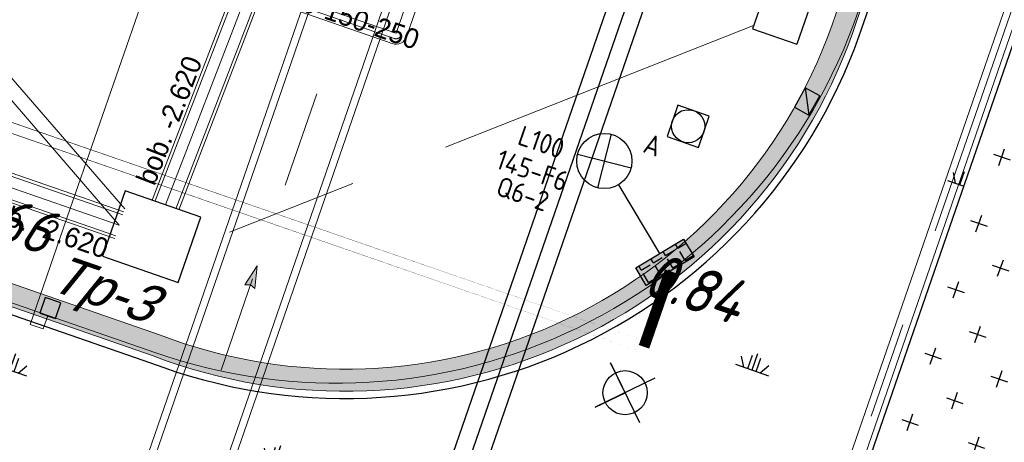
# Model space of a CAD drawing. Header units: metres. Extents: x 128615 to 129083, y 455669 to 456034.
# Tile 150 of 158: x 128921.9 to 128939.73, y 455793.59 to 455801.24. Entities that reach past the tile are written whole.
import ezdxf
from ezdxf.enums import TextEntityAlignment as Align
from ezdxf.lldxf.tags import DXFTag

# ---------------------------------------------------------------- set-up
doc = ezdxf.new("R2010")
doc.units = ezdxf.units.M
for name, pattern in [('DASHED', [19.049999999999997, 12.7, -6.35]), ('RI-AWZI_LUCHTLEIDING', [10.4, 5, -1.8, 0, -1.8, 0, -1.8]), ('RI-AWZI_PROCESLEIDING', [18.450000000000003, 6, -1.8, 1.75, -1.8, 1.75, -1.8, 1.75, -1.8]), ('RI-AWZI_TERREINRIOLERING', [19.8, 6, -1.8, 2.4, -1.8, 1.8, -1.8, 2.4, -1.8])]:
    doc.linetypes.add(name, pattern=pattern)
for name, color, linetype, lineweight in [('B-CO-BC-BETONVORM-G', 50, 'Continuous', 18), ('B-ME-RI-KOLK-G', 7, 'Continuous', 25), ('B-WE-OG-HOOGTELIJN-G', 7, 'Continuous', 18), ('B-XX-RI-AWZI_LUCHTLEIDING-G', 7, 'RI-AWZI_LUCHTLEIDING', 18), ('B-XX-RI-AWZI_PROCESLEIDING-G', 30, 'RI-AWZI_PROCESLEIDING', 18), ('B-XX-RI-AWZI_TERREINRIOLERING-G', 10, 'RI-AWZI_TERREINRIOLERING', 18), ('B-XX-VH-BESTRATING-V', 1, 'Continuous', 18), ('X-XX-AL-T25', 7, 'Continuous', 25)]:
    doc.layers.add(name, color=color, linetype=linetype, lineweight=lineweight)
for name, color, linetype in [('B-ME-IE-VERLICHTING-G', 1, 'Continuous'), ('B-ME-RI-PUT-G', 7, 'Continuous'), ('B-XX-GR-GRAS-G', 90, 'Continuous'), ('B-XX-GR-KRUIDEN-G', 98, 'Continuous'), ('B-XX-KL-ELEKTRA-G_HDSR', 190, 'HDSR_Elektra'), ('B-XX-RI-AWZI_PERSLEIDING-G_HDSR', 142, 'HDSR_Persleiding'), ('B-XX-RI-AWZI_TERREINRIOLERING-T25_HDSR', 7, 'Continuous'), ('B-XX-VH-BESTRATING-T25', 7, 'Continuous'), ('B-XX-VH-KANTVERHARDING-G', 60, 'Continuous')]:
    doc.layers.add(name, color=color, linetype=linetype)
doc.styles.add('BURO-018', font='Isocp.shx', dxfattribs={"height": 360})
doc.styles.add('ISO', font='Iso.shx', dxfattribs={"height": 50})
doc.styles.get("Standard").update_dxf_attribs({"font": 'arial.ttf'})
doc.styles.add('TAUW-ISOCP', font='tcb_isocp.shx')
doc.styles.add('tcb_isocp', font='tcb_isocp.shx')
tags = doc.linetypes.add('HDSR_Elektra', pattern='A,25,-2,["E",Standard,S=1.5,R=0,X=0,Y=-0.75],-4', length=31).pattern_tags.tags
tags[6] = DXFTag(74, 10)
tags = doc.linetypes.add('HDSR_Persleiding', pattern='A,25,-2,["P",Standard,S=1.5,R=0,X=0,Y=-0.75],-4', length=31).pattern_tags.tags
tags[6] = DXFTag(74, 10)
pattern_1 = [(340.9065815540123, (128738.9979208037, 455858.1422880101), (0.8077808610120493, 0.3923519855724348), [0.3174999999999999, -0.9525]), (70.90658155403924, (128739.0960088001, 455857.9403427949), (-0.3923519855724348, 0.8077808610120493), [0.3174999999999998, -0.9524999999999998])]

# ---------------------------------------------------------------- blocks, each defined once
blk = doc.blocks.new('*U227')
at = {"layer": 'B-ME-RI-KOLK-G'}
blk.add_hatch(color=256, dxfattribs=at).paths.add_polyline_path([(0.1997073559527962, -0.1502915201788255), (0.1997073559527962, 0.1497084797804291), (-0.2002926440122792, -0.1502915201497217)])
blk.add_lwpolyline([(0.1997073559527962, -0.1502915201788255), (0.1997073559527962, 0.1497084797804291), (-0.2002926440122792, 0.1497084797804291), (-0.2002926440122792, -0.1502915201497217)], close=True, dxfattribs=at)
blk.add_lwpolyline([(-0.2002926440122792, -0.1502915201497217), (0.1997073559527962, 0.1497084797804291)], dxfattribs=at)
blk = doc.blocks.new('zustrmr')
at = {"color": 0}
blk.add_line((1, 0.2400001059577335), (0, 0), dxfattribs=at)
for p, q in [((0, 0), (1, -0.2399998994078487)), ((0.9199999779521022, 0), (1, 0.2400001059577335)), ((1, -0.2399998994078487), (0.9199999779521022, 0))]:
    blk.add_line(p, q)
for points in [[(0, 0), (1, 0.2400001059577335), (0.9199999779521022, 0)], [(0, 0), (1, -0.2399998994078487), (0.9199999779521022, 0)]]:
    blk.add_solid(points, dxfattribs=at)
blk = doc.blocks.new('E00525')
at = {"linetype": 'ByBlock'}
h = blk.add_hatch(dxfattribs=at)
h.set_pattern_fill('ANGLE', color=0, scale=0.18438609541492, style=0)
h.set_pattern_definition([(360, (-37.67331033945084, -34.01927211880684), (5.551115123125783e-17, 1.287936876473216), [0.9366813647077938, -0.3512555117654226]), (90, (-37.67331033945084, -34.01927211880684), (-1.287936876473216, 1.387778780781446e-16), [0.9366813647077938, -0.3512555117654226])])
edge = h.paths.add_edge_path()
edge.add_line((-2.522521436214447, 2.863310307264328), (2.522521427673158, 2.863310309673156))
edge.add_line((2.522521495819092, 2.863310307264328), (2.522521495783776, 1.000000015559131))
edge.add_line((2.522521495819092, 1.000000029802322), (-2.522521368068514, 1.000000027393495))
edge.add_line((-2.522521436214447, 1), (-2.522521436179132, 2.863310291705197))
h = blk.add_hatch(color=0, dxfattribs=at)
edge = h.paths.add_edge_path()
edge.add_line((-2.522521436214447, 2.863310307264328), (2.522521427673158, 2.863310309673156))
edge.add_line((2.522521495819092, 2.863310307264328), (2.522521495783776, 1.000000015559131))
edge.add_line((2.522521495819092, 1.000000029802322), (-2.522521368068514, 1.000000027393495))
edge.add_line((-2.522521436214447, 1), (-2.522521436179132, 2.863310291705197))
at = {"color": 0, "linetype": 'ByBlock'}
for p, q in [((1.767766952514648, 14.38605433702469), (-1.767766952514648, 10.85052043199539)), ((-1.767766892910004, 14.38605433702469), (1.767767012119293, 10.85052046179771)), ((5.960464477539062e-08, 10.0973382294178), (1.192092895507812e-07, 2.863310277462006))]:
    blk.add_line(p, q, dxfattribs=at)
blk.add_lwpolyline([(-2.522521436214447, 2.863310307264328), (2.522521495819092, 2.863310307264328), (2.522521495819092, 1.000000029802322), (-2.522521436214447, 1)], close=True, dxfattribs=at)
blk.add_circle((0, 12.61828738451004), 2.500000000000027, dxfattribs=at)
at = {"color": 0, "linetype": 'ByBlock', "style": 'BURO-018'}
for tag, p in [('E_GKAST', (5.960464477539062e-08, 20.61828738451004)), ('E_GROEP', (5.960464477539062e-08, 17.61828738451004)), ('E_SGROEP', (4.500000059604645, 17.61828738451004)), ('E_ARMCODE', (0, 12.61828738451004)), ('E_SLET', (4.500000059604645, 11.61828738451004))]:
    blk.add_attdef(tag, text='', height=1.8, dxfattribs=at).set_placement(p, align=Align.MIDDLE)

msp = doc.modelspace()

# ---------------------------------------------------------------- hatches: boundary and pattern name
at = {"layer": 'B-XX-GR-GRAS-G'}
h = msp.add_hatch(dxfattribs=at)
h.set_pattern_fill('CROSS', color=256, scale=0.09999999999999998, angle=-116.5632943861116, style=0)
h.set_pattern_definition(pattern_1)
h.paths.add_polyline_path([(128845.8675353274, 455784.6485665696), (128847.5685110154, 455784.0597697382), (128847.7647766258, 455784.6267616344), (128846.0638009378, 455785.2155584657)])
h.paths.add_polyline_path([(128967.1055860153, 455860.4144094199), (128969.4210054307, 455866.8918425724), (128880.9006920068, 455904.409712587), (128810.0577815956, 455927.1027515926), (128808.0815679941, 455921.3936663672), (128811.5859768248, 455919.9881814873), (128842.9440111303, 455909.6012506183), (128874.3253125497, 455899.2845629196), (128897.3942134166, 455890.0887698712), (128932.249899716, 455875.2515896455), (128958.9784740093, 455863.874893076)])
edge = h.paths.add_edge_path()
edge.add_line((128984.0843231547, 455804.1850891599), (128953.5143684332, 455822.3927003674))
edge.add_line((128953.5143684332, 455822.3927003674), (128931.0817976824, 455759.6371250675))
edge.add_line((128931.0817976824, 455759.6371250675), (128923.691293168, 455762.2048782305))
edge.add_line((128923.691293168, 455762.2048782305), (128914.0269830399, 455765.5502024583))
edge.add_line((128914.0269830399, 455765.5502024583), (128897.845598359, 455770.6508317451))
edge.add_line((128897.845598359, 455770.6508317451), (128884.7246261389, 455774.2573768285))
edge.add_line((128884.7246261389, 455774.2573768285), (128872.548293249, 455777.8537726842))
edge.add_line((128872.548293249, 455777.8537726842), (128866.079626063, 455781.0475949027))
edge.add_line((128866.079626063, 455781.0475949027), (128866.0212588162, 455781.0678178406))
edge.add_line((128866.0212588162, 455781.0678178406), (128863.5642032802, 455773.7248399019))
edge.add_line((128863.5642032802, 455773.7248399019), (128871.5285838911, 455771.3053608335))
edge.add_line((128871.5285838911, 455771.3053608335), (128871.6722959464, 455771.410655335))
edge.add_arc((128873.3846396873, 455770.369334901), 2.004113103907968, 78.24944847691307, 148.6951358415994, ccw=False)
edge.add_line((128873.7927796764, 455772.3314488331), (128875.0821999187, 455772.0165345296))
edge.add_line((128875.0821999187, 455772.0165345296), (128927.2955738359, 455757.61301808))
edge.add_line((128927.2955738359, 455757.61301808), (128956.895554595, 455749.1705929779))
edge.add_line((128956.895554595, 455749.1705929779), (128984.0843231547, 455804.1850891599))
h = msp.add_hatch(dxfattribs=at)
h.set_pattern_fill('CROSS', color=256, scale=0.09999999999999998, angle=-116.5632943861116, style=0)
h.set_pattern_definition(pattern_1)
h.paths.add_polyline_path([(128946.0369855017, 455801.4745687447), (128940.7566774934, 455803.3023600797), (128935.1472180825, 455787.0971878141), (128930.4384130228, 455781.6966387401), (128923.6912931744, 455762.2048782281), (128931.0817976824, 455759.6371250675)], flags=17)
at = {"layer": 'B-XX-GR-KRUIDEN-G'}
h = msp.add_hatch(dxfattribs=at)
h.set_pattern_fill('SWAMP', color=256, scale=0.2, angle=-116.5632943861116, style=0)
h.set_pattern_definition([(340.9065815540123, (128738.9979208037, 455858.1422880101), (3.839350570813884, 3.326515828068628), [0.6349999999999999, -4.444999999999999]), (70.90658155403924, (128739.2979540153, 455858.0384307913), (-0.9611808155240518, 4.988231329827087), [0.3174999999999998, -8.481319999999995]), (70.90658155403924, (128739.3729632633, 455858.0124661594), (-0.9611808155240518, 4.988231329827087), [0.2539999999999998, -8.544819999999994]), (70.90658155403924, (128739.2229447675, 455858.0643954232), (-0.9611808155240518, 4.988231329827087), [0.2539999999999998, -8.544819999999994]), (40.90658155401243, (128739.4479706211, 455857.9865021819), (-0.9611719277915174, 4.988233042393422), [0.2032, -4.876799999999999]), (100.9065815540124, (128739.1479374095, 455858.0903594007), (-4.8005224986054, 1.661717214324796), [0.2032, -4.8768])])
edge = h.paths.add_edge_path()
edge.add_line((128866.0866503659, 455781.2568256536), (128875.1680089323, 455807.3398096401))
edge.add_arc((128879.4079104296, 455805.863595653), 4.489540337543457, 116.00983755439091, 160.8033255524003, ccw=False)
edge.add_arc((128879.4209623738, 455805.8368468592), 4.519303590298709, 64.93648171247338, 116.0098375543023, ccw=False)
edge.add_line((128881.3354421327, 455809.9306070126), (128896.7603082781, 455804.5777509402))
edge.add_line((128896.7603082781, 455804.5777509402), (128893.7246145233, 455795.8079325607))
edge.add_arc((128894.7640997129, 455795.4481122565), 1.100000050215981, 160.9065814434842, 205.9065793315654)
edge.add_arc((128894.7640996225, 455795.4481122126), 1.099999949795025, 205.9065793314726, 250.9065815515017)
edge.add_line((128894.4042793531, 455794.4086271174), (128908.5223775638, 455789.521613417))
edge.add_arc((128908.8821978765, 455790.5610985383), 1.099999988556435, -109.0934201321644, -19.09341904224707)
edge.add_line((128909.9216830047, 455790.2012782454), (128912.9529955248, 455798.9584396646))
edge.add_line((128912.9529955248, 455798.9584396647), (128924.2697458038, 455795.0312136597))
edge.add_arc((128927.7559066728, 455805.0775182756), 10.63398110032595, -109.1372484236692, -66.21405570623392)
edge.add_arc((128928.3129586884, 455803.8136726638), 9.252817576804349, -66.21405570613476, -16.48276536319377)
edge.add_line((128937.1855328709, 455801.188399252), (128940.0635648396, 455809.4719479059))
edge.add_line((128940.0635648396, 455809.4719479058), (128942.5904764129, 455808.6000234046))
edge.add_line((128942.590476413, 455808.6000234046), (128935.1472180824, 455787.0971878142))
edge.add_line((128935.1472180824, 455787.0971878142), (128930.4384130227, 455781.6966387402))
edge.add_line((128930.4384130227, 455781.6966387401), (128923.6912931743, 455762.2048782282))
edge.add_line((128923.6912931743, 455762.2048782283), (128914.0269830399, 455765.5502024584))
edge.add_line((128914.0269830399, 455765.5502024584), (128897.8455983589, 455770.6508317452))
edge.add_line((128897.8455983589, 455770.6508317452), (128884.7246261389, 455774.2573768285))
edge.add_line((128884.7246261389, 455774.2573768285), (128872.5482932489, 455777.8537726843))
edge.add_line((128872.5482932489, 455777.8537726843), (128866.1634851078, 455781.2268618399))
edge.add_line((128866.1634851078, 455781.2268618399), (128866.0856040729, 455781.2538205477))
at = {"layer": 'B-XX-VH-BESTRATING-V'}
h = msp.add_hatch(dxfattribs=at)
h.set_pattern_fill('BRICK', color=256, scale=0.03307086, angle=-116.5097316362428)
h.set_pattern_definition([(340.9065815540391, (128782.926339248, 455849.4786328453), (0.0686929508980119, 0.1984471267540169), []), (70.90658155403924, (128782.926339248, 455849.4786328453), (-0.3968942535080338, 0.1373859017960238), [0.2099999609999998, -0.2099999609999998]), (70.90658155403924, (128783.1247863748, 455849.4099398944), (-0.3968942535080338, 0.1373859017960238), [-0.2099999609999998, 0.2099999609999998])])
edge = h.paths.add_edge_path()
edge.add_arc((128879.3936255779, 455805.876259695), 4.601891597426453, 69.65643380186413, 160.8966683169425, ccw=False)
edge.add_line((128880.9934671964, 455810.1911076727), (128924.3141953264, 455795.1533938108))
edge.add_arc((128927.7884713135, 455804.2752318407), 9.761071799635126, 249.1494361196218, 341.8216779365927)
edge.add_line((128937.0623695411, 455801.2300168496), (128942.0115575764, 455815.4747647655))
edge.add_arc((128932.7452740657, 455818.8884584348), 9.875085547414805, 339.7762308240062, 431.1775957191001)
edge.add_line((128935.9313305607, 455828.2354557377), (128892.1413870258, 455843.4571851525))
edge.add_arc((128893.9661163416, 455848.2104546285), 5.091483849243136, 160.6539968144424, 248.9987380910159, ccw=False)
edge.add_line((128889.1621217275, 455849.8971210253), (128901.6898106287, 455885.5933068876))
edge.add_line((128901.6898106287, 455885.5933068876), (128887.1807336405, 455890.6000690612))
edge.add_line((128887.1807336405, 455890.6000690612), (128887.0472073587, 455890.2230276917))
edge.add_line((128887.0472073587, 455890.2230276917), (128901.1792229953, 455885.34635333))
edge.add_line((128901.1792229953, 455885.34635333), (128888.7847076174, 455850.0296298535))
edge.add_arc((128893.9661163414, 455848.2104546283), 5.491483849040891, 160.6539968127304, 249.0667786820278)
edge.add_line((128892.0041211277, 455843.0814225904), (128935.8011466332, 455827.857231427))
edge.add_arc((128932.7452740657, 455818.888458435), 9.475085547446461, -20.24600750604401, 71.18481212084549, ccw=False)
edge.add_line((128941.6349457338, 455815.6095891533), (128936.683389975, 455801.3580264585))
edge.add_arc((128927.7884713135, 455804.2752318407), 9.36107179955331, 249.1132310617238, 341.8424167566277, ccw=False)
edge.add_line((128924.4510408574, 455795.5293057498), (128881.0276453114, 455810.6025633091))
edge.add_arc((128879.3920985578, 455805.8776308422), 5.000000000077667, 70.9065815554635, 160.9065815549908)
edge.add_line((128874.6671660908, 455807.5131775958), (128865.6289427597, 455781.5539549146))
edge.add_line((128865.6289427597, 455781.5539549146), (128866.0087595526, 455781.4282871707))
edge.add_line((128866.0087595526, 455781.4282871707), (128875.0451606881, 455807.3823338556))

# ---------------------------------------------------------------- linework, layer by layer
at = {"layer": 'B-CO-BC-BETONVORM-G'}
for points in [[(128843.5368707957, 455788.3800876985), (128926.4929472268, 455762.3917835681), (128944.2241914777, 455813.6313296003)], [(128843.6116085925, 455788.6186547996), (128926.3360665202, 455762.7029116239), (128943.9879448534, 455813.7131069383)], [(128930.2759774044, 455810.8751981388), (128912.9225429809, 455760.7274426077)], [(128930.3988296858, 455810.8326855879), (128913.0710060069, 455760.7589396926)], [(128931.5801016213, 455810.4239110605), (128914.4985351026, 455761.0617962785)], [(128931.7029539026, 455810.3813985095), (128914.6469981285, 455761.0932933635)]]:
    msp.add_lwpolyline(points, dxfattribs=at)
at = {"layer": 'B-ME-IE-VERLICHTING-G'}
msp.add_lwpolyline([(128933.4024768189, 455794.7507699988), (128932.323338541, 455794.2272451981), (128932.8629076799, 455794.4890075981), (128932.6011452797, 455795.028576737), (128933.1246700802, 455793.9494384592)], dxfattribs=at)
msp.add_circle((128932.86290768, 455794.4890075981), 0.3998079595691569, dxfattribs=at)
at = {"layer": 'B-ME-RI-KOLK-G', "lineweight": -3}
msp.add_lwpolyline([(128922.2634595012, 455795.9280220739), (128922.5469554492, 455795.8298892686), (128922.6450882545, 455796.1133852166), (128922.3615923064, 455796.2115180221)], close=True, dxfattribs=at)
at = {"layer": 'B-ME-RI-PUT-G'}
for p, q in [((128935.4487681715, 455801.8799582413), (128935.1708014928, 455801.0766933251)), ((128936.2520330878, 455801.6019915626), (128935.9740664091, 455800.7987266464)), ((128935.1708014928, 455801.0766933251), (128935.9740664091, 455800.7987266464))]:
    msp.add_line(p, q, dxfattribs=at)
msp.add_lwpolyline([(128933.6230803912, 455799.1274738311), (128934.1900722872, 455798.9312082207), (128934.3863378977, 455799.4982001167), (128933.8193460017, 455799.6944657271)], close=True, dxfattribs=at)
at = {"layer": 'B-ME-RI-PUT-G', "flags": 128}
msp.add_lwpolyline([(128923.8075996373, 455798.1408210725), (128923.3988251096, 455796.959549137), (128924.7691005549, 455796.4853706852), (128925.1778750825, 455797.6666426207)], close=True, dxfattribs=at)
at = {"layer": 'B-ME-RI-PUT-G'}
msp.add_circle((128934.0047091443, 455799.3128369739), 0.3000000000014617, dxfattribs=at)
at = {"layer": 'B-XX-GR-GRAS-G'}
msp.add_lwpolyline([(128923.691293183, 455762.2048782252), (128930.4384130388, 455781.6966387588), (128935.1472180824, 455787.0971878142), (128940.7566774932, 455803.3023600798), (128942.5904764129, 455808.6000234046)], dxfattribs=at)
at = {"layer": 'B-XX-KL-ELEKTRA-G_HDSR', "linetype": 'DASHED', "const_width": 0.1999999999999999}
msp.add_lwpolyline([(128933.2054491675, 455795.3195783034), (128740.7385198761, 455861.942469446)], close=True, dxfattribs=at)
msp.add_lwpolyline([(128933.6792892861, 455796.688455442), (128933.2054491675, 455795.3195783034)], dxfattribs=at)
at = {"layer": 'B-XX-RI-AWZI_LUCHTLEIDING-G'}
msp.add_lwpolyline([(128931.9812304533, 455810.1305763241), (128928.8098032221, 455800.9658223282, -0.4143046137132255), (128928.6800254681, 455800.9027969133), (128915.2641501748, 455805.5499783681), (128894.7613246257, 455812.6520383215)], format="xyb", dxfattribs=at)
at = {"layer": 'B-XX-RI-AWZI_LUCHTLEIDING-G', "linetype": 'Continuous'}
for points in [[(128915.2314188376, 455805.4554867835), (128928.6472941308, 455800.8083053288, 0.4143046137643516), (128928.9043049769, 455800.933120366), (128932.0757322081, 455810.097874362)], [(128915.2968815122, 455805.6444699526), (128928.7127568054, 455800.997288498, 0.4143046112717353), (128928.7153014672, 455800.9985242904), (128931.8867286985, 455810.1632782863)]]:
    msp.add_lwpolyline(points, format="xyb", dxfattribs=at)
at = {"layer": 'B-XX-RI-AWZI_PERSLEIDING-G_HDSR', "linetype": 'Continuous'}
for points in [[(128918.5090189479, 455825.0206283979), (128934.7827038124, 455819.3874531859, -0.1989123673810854), (128936.7660637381, 455817.6269512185), (128937.3258653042, 455816.474422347, -0.1989123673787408), (128937.4834496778, 455813.8271122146), (128918.8741443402, 455760.0666735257)], [(128918.3029400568, 455824.4252869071), (128934.5766249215, 455818.792111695, -0.1989123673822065), (128936.1993739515, 455817.3517009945), (128936.7591755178, 455816.199172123, -0.1989123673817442), (128936.8881081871, 455814.0331911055), (128918.2788028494, 455760.2727524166)]]:
    msp.add_lwpolyline(points, format="xyb", dxfattribs=at)
at = {"layer": 'B-XX-RI-AWZI_PERSLEIDING-G_HDSR'}
msp.add_lwpolyline([(128918.4059795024, 455824.7229576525), (128934.679664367, 455819.0897824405, -0.198912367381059), (128936.4827188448, 455817.4893261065), (128937.042520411, 455816.336797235, -0.1989123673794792), (128937.1857789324, 455813.9301516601), (128918.5764735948, 455760.1697129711)], format="xyb", dxfattribs=at)
at = {"layer": 'B-XX-RI-AWZI_PROCESLEIDING-G'}
for points in [[(128843.5742396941, 455788.4993712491), (128926.4145068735, 455762.547347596), (128944.1060681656, 455813.6722182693)], [(128930.9894656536, 455810.6282983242), (128913.7847705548, 455760.9103679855)]]:
    msp.add_lwpolyline(points, dxfattribs=at)
at = {"layer": 'B-XX-RI-AWZI_TERREINRIOLERING-G'}
msp.add_lwpolyline([(128776.2270958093, 455852.686528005), (128917.8512501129, 455803.6629858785, -0.1316524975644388), (128919.9945946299, 455802.2121915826), (128923.8042717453, 455797.8152007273)], format="xyb", dxfattribs=at)
for points in [[(128870.0014559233, 455816.1027727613), (128880.7444901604, 455812.3851878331), (128923.7020781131, 455797.5198827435)], [(128923.7020781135, 455797.5198827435), (128919.9966020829, 455801.7966084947), (128921.1069090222, 455805.0041751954)], [(128926.0143973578, 455801.7203248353), (128924.5409186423, 455797.8909686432)], [(128935.1907527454, 455801.1343482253), (128924.9306009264, 455797.094757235)]]:
    msp.add_lwpolyline(points, dxfattribs=at)
at = {"layer": 'B-XX-RI-AWZI_TERREINRIOLERING-G', "linetype": 'Continuous'}
for points in [[(128881.1372577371, 455812.4609084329), (128923.7674820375, 455797.7088862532)], [(128881.2452688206, 455812.4817315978), (128923.7854681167, 455797.7608622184)], [(128880.2437115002, 455812.2886440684), (128923.6186881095, 455797.2789032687)], [(128880.3517225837, 455812.3094672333), (128923.6366741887, 455797.3308792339)], [(128925.773305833, 455801.8038382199), (128924.2997983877, 455797.9744073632)], [(128925.8253060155, 455801.7858256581), (128924.354260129, 455797.9627920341)], [(128926.2034891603, 455801.6548252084), (128924.7275771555, 455797.8191452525)], [(128926.2554893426, 455801.6368126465), (128924.7789082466, 455797.7993938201)]]:
    msp.add_lwpolyline(points, dxfattribs=at)
at = {"layer": 'B-XX-RI-AWZI_TERREINRIOLERING-G', "flags": 128}
for points in [[(128924.4845728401, 455801.8861672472), (128924.5663501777, 455802.1224138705), (128924.3301035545, 455802.2041912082), (128922.813583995, 455797.8229853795)], [(128922.4052074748, 455795.8789556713), (128922.323430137, 455795.642709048), (128922.0871835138, 455795.7244863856), (128922.813583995, 455797.8229853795)]]:
    msp.add_lwpolyline(points, dxfattribs=at)
at = {"layer": 'B-XX-VH-BESTRATING-V'}
msp.add_line((128924.3639813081, 455795.2095764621), (128880.7357930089, 455810.3115787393), dxfattribs=at)
for points in [[(128865.6289427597, 455781.5539549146), (128866.0087595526, 455781.4282871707), (128872.7662152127, 455800.7986898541), (128875.0451606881, 455807.3823338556, -0.4142135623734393), (128880.8968015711, 455810.2245687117), (128881.3780623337, 455810.0534219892), (128924.3141953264, 455795.1533938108, 0.427940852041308), (128937.0623695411, 455801.2300168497), (128942.0115575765, 455815.4747647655, 0.421395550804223), (128935.9313305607, 455828.2354557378), (128892.1413870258, 455843.4571851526, -0.4057770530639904), (128889.1621217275, 455849.8971210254), (128901.6898106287, 455885.5933068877), (128887.1807336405, 455890.6000690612)], [(128865.5858228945, 455781.4303511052), (128865.5858228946, 455781.4303511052), (128872.3885393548, 455800.9304507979), (128874.6671660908, 455807.5131775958, -0.4142135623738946), (128881.0276453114, 455810.6025633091), (128881.5092014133, 455810.431314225), (128924.4510408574, 455795.5293057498, 0.4282348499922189), (128936.683389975, 455801.3580264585), (128941.6349457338, 455815.6095891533, 0.4215469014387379), (128935.8011466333, 455827.857231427), (128892.0041211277, 455843.0814225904, -0.4061228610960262), (128888.7847076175, 455850.0296298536), (128901.1792229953, 455885.34635333), (128887.0472073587, 455890.2230276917)]]:
    msp.add_lwpolyline(points, format="xyb", dxfattribs=at)
msp.add_arc((128927.6350747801, 455804.6594414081), 10, 250.9065814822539, 340.9102308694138, dxfattribs=at)
at = {"layer": 'B-XX-VH-KANTVERHARDING-G'}
msp.add_lwpolyline([(128865.5858228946, 455781.4303511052), (128866.0866515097, 455781.2568252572), (128872.8889598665, 455800.7558675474), (128875.1680089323, 455807.33980964, -0.414213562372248), (128880.8542773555, 455810.1017204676), (128881.3354421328, 455809.9306070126), (128924.2697458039, 455795.0312136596, 0.427849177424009), (128937.1855328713, 455801.1883992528), (128942.1339618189, 455815.4309623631, 0.4213483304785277), (128935.973645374, 455828.358376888), (128892.186048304, 455843.579290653, -0.4056557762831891), (128889.2847813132, 455849.8540556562), (128901.8557516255, 455885.6735668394), (128887.2242848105, 455890.7225570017)], format="xyb", dxfattribs=at)

# ---------------------------------------------------------------- block references
at = {"layer": 'B-ME-IE-VERLICHTING-G'}
ref = msp.add_blockref('E00525', (128933.781822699, 455796.5167379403), dxfattribs=dict(at, xscale=0.1999999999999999, yscale=0.1999999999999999, zscale=0.1999999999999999, rotation=30.8416466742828))
ref.add_attrib('E_SGROEP', 'Q6-2', dxfattribs={"layer": '0', "color": 1, "linetype": 'ByBlock', "height": 0.3599999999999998, "rotation": 340.9065810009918, "style": 'BURO-018'}).set_placement((128931.0104526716, 455798.0887757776), align=Align.MIDDLE)
ref.add_attrib('E_GKAST', 'L100', dxfattribs={"layer": '0', "color": 1, "linetype": 'ByBlock', "height": 0.3599999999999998, "rotation": 340.9065810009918, "style": 'BURO-018'}).set_placement((128931.3471615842, 455799.0257894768), align=Align.MIDDLE)
ref.add_attrib('E_GROEP', '145-F6', dxfattribs={"layer": '0', "color": 1, "linetype": 'ByBlock', "height": 0.3599999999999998, "rotation": 340.9065810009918, "style": 'BURO-018'}).set_placement((128931.1826402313, 455798.5147986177), align=Align.MIDDLE)
ref.add_attrib('E_SLET', 'A', dxfattribs={"layer": '0', "color": 1, "linetype": 'ByBlock', "height": 0.3599999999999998, "rotation": 340.9065810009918, "style": 'BURO-018'}).set_placement((128933.3632887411, 455798.9732015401), align=Align.MIDDLE)
at = {"layer": 'B-ME-RI-KOLK-G', "rotation": 240.8943232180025}
msp.add_blockref('*U227', (128936.1606374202, 455799.7616385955), dxfattribs=at)
at = {"layer": 'B-XX-RI-AWZI_PROCESLEIDING-G', "xscale": 0.4, "yscale": 0.4, "zscale": 0.4, "rotation": 250.9120218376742}
msp.add_blockref('zustrmr', (128926.1997561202, 455796.7870507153), dxfattribs=at)

# ---------------------------------------------------------------- texts
at = {"layer": 'B-WE-OG-HOOGTELIJN-G', "style": 'ISO', "oblique": 13.5}
for s, p in [('0.66', (128920.6884661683, 455797.5370863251, 0.664242)), ('0.84', (128933.154567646, 455796.3043104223, 0.843756)), ('0.84', (128933.1461819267, 455796.2885512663, 0.837))]:
    msp.add_text(s, height=0.7999999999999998, rotation=341.1994003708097, dxfattribs=at).set_placement(p)
at = {"layer": 'B-XX-RI-AWZI_TERREINRIOLERING-T25_HDSR', "style": 'tcb_isocp'}
for rotation, p in [(68.95402641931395, (128924.3382549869, 455798.2192850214)), (340.9120216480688, (128921.1208118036, 455797.7080654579))]:
    msp.add_text('bob. -2.620', height=0.36, rotation=rotation, dxfattribs=at).set_placement(p)
at = {"layer": 'B-XX-VH-BESTRATING-T25', "style": 'TAUW-ISOCP'}
msp.add_text('Inritbandband 130-150-250', height=0.36, rotation=340.906581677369, dxfattribs=at).set_placement((128923.5655292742, 455802.594073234))
at = {"layer": 'X-XX-AL-T25', "style": 'tcb_isocp', "oblique": 20.00023775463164}
msp.add_text('Tp-3', height=0.7, rotation=340.9120216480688, dxfattribs=at).set_placement((128922.3980673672, 455796.3658807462))

doc.saveas('drawing.dxf')
